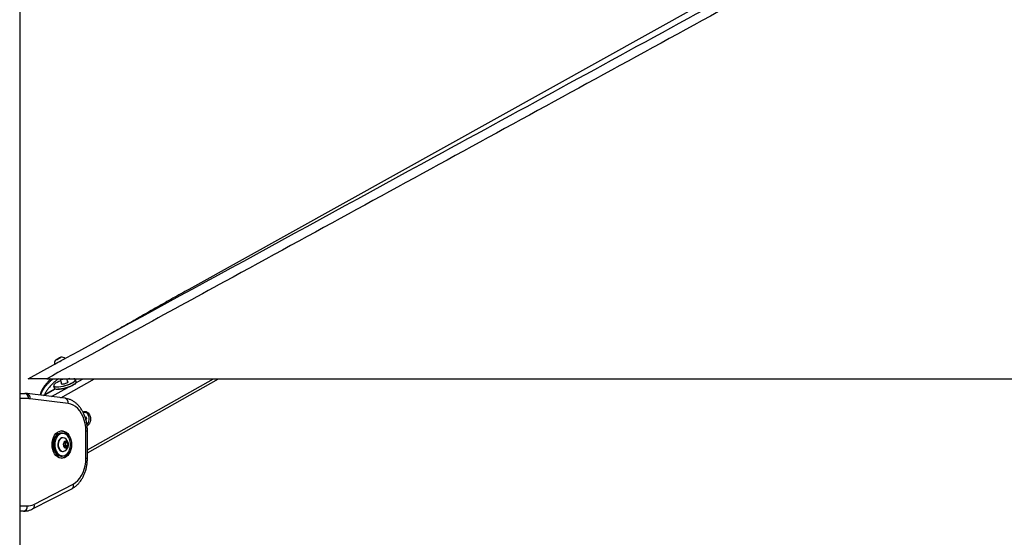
# Model space of a CAD drawing. Header units: millimetres. Extents: x 20 to 20084, y 40 to 15282.
# Tile 24 of 93: x 6717 to 8222, y 5797 to 6588. Entities that reach past the tile are written whole.
import ezdxf

# ---------------------------------------------------------------- set-up
doc = ezdxf.new("R2010")
doc.units = ezdxf.units.MM
doc.header["$LTSCALE"] = 2
doc.layers.add('COMPONENT_GEOMETRY', color=7, linetype='Continuous')
doc.styles.add('SLDTEXTSTYLE0', font='TXT', dxfattribs={"width": 0.75})
doc.dimstyles.new('SLDDIMSTYLE0', dxfattribs={"dimtxt": 100, "dimasz": 6.604, "dimexe": 0, "dimexo": 0.0625, "dimgap": 25, "dimtad": 0, "dimtih": 1, "dimtoh": 1, "dimdec": 1, "dimrnd": 1e-09, "dimzin": 12, "dimdsep": 46, "dimtxsty": 'SLDTEXTSTYLE0', "dimsah": 1, "dimcen": 0.09, "dimadec": 0, "dimazin": 3, "dimtfac": 1, "dimtdec": 1, "dimtofl": 0, "dimtmove": 0, "dimatfit": 3, "dimfxl": 1, "dimfrac": 2, "dimtolj": 1, "dimtzin": 12, "dimarcsym": 0})

# ---------------------------------------------------------------- blocks, each defined once
blk = doc.blocks.new('_D_5')
at = {"layer": 'COMPONENT_GEOMETRY', "color": 7}
for p, q in [((10830.4, 6039.6), (10830.4, 3944.9)), ((10630.4, 3924.6), (10599.9, 3924.6)), ((10599.9, 3924.6), (10599.9, 3765.9)), ((11030.5, 3924.6), (11061, 3924.6)), ((11061, 3924.6), (11061, 3765.9)), ((10599.9, 3765.9), (10630.4, 3765.9)), ((11061, 3765.9), (11030.5, 3765.9)), ((10830.4, 1521.6), (10830.4, 3616.2)), ((6833.2, 1521.6), (10836.8, 1521.6))]:
    blk.add_line(p, q, dxfattribs=at)
for points in [[(10830.4, 6039.6), (10829.4, 6033), (10831.4, 6033)], [(10830.4, 1521.6), (10831.4, 1528.2), (10829.4, 1528.2)]]:
    blk.add_solid(points, dxfattribs=at)
at = {"layer": 'COMPONENT_GEOMETRY', "color": 7, "char_height": 100, "attachment_point": 1, "style": 'SLDTEXTSTYLE0'}
for s, insert in [('7\'4.94"', (10630.4, 3894.8)), ('2259mm', (10557.6, 3745.2))]:
    blk.add_mtext(s, dxfattribs=dict(at, insert=insert))

msp = doc.modelspace()

# ---------------------------------------------------------------- linework, layer by layer
at = {"color": 7, "linetype": 'Continuous', "lineweight": 25}
for p, q in [((6716.53, 7366.6), (6716.53, 1618.6)), ((7758.52, 6611.18), (6975.09, 6176.02)), ((6775.24, 6070.04), (6772.74, 6068.68)), ((6772.74, 6068.68), (6772.99, 6068.82)), ((6772.99, 6068.82), (6775.73, 6070.32)), ((6772.99, 6068.81), (6772.99, 6068.82)), ((6777.99, 6071.55), (6775.24, 6070.04)), ((6775.73, 6070.32), (6778.23, 6071.69)), ((6775.74, 6070.32), (6775.73, 6070.32)), ((6778.23, 6071.69), (6777.99, 6071.55)), ((6758.09, 6039.57), (9298.01, 6039.57)), ((6778.19, 6039.57), (6778.25, 6039.36)), ((6778.25, 6039.36), (6780.46, 6031.54)), ((6790.08, 6034.25), (6788.58, 6039.57)), ((6802.88, 6034.94), (6802.04, 6037.92)), ((6820.05, 5926.43), (7020.4, 6039.57)), ((6770.72, 6024.13), (6752.51, 6013.85)), ((6768.35, 6028.4), (6769.19, 6025.43)), ((6716.53, 6017.13), (6724.24, 6017.13)), ((6785.92, 6009.72), (6727.81, 6016.91)), ((6790.6, 6001.78), (6732.48, 6008.97)), ((6816.08, 5988.03), (6815.72, 5988.03)), ((6816.39, 5981.39), (6816.95, 5981.52)), ((6816.95, 5981.52), (6818.5, 5978.83)), ((6817.27, 5978.83), (6818.5, 5978.83)), ((6818.5, 5978.83), (6817.88, 5976.53)), ((6781.93, 5956.47), (6779.66, 5956.47)), ((6782.75, 5949.47), (6782.21, 5949.47)), ((6817.71, 5918), (6817.71, 5959.94)), ((6820.05, 5918), (6820.05, 5959.94)), ((6783.77, 5940.41), (6786.21, 5943.49)), ((6784.44, 5935.89), (6783.77, 5940.41)), ((6787.54, 5934.45), (6784.44, 5935.89)), ((6785.82, 5935.98), (6785.39, 5935.45)), ((6785.42, 5942.49), (6786.37, 5942.04)), ((6787.04, 5937.52), (6785.82, 5935.98)), ((6786.21, 5943.49), (6789.31, 5942.04)), ((6786.37, 5942.04), (6789.31, 5942.04)), ((6786.37, 5942.04), (6786.7, 5939.78)), ((6786.7, 5939.78), (6787.04, 5937.52)), ((6787.04, 5937.52), (6789.98, 5937.52)), ((6789.98, 5937.52), (6787.54, 5934.45)), ((6789.31, 5942.04), (6789.98, 5937.52)), ((6779.66, 5921.47), (6781.93, 5921.47)), ((6782.21, 5928.47), (6782.75, 5928.47)), ((6736.19, 5840.55), (6796.17, 5871.42)), ((6738.19, 5847.66), (6798.16, 5878.53)), ((6722.38, 5837.13), (6716.53, 5837.13))]:
    msp.add_line(p, q, dxfattribs=at)
at = {"color": 8, "linetype": 'Continuous', "lineweight": 25}
for p, q in [((6779.6, 6010.5), (6831.08, 6039.57)), ((6802.44, 6033.35), (6813.46, 6039.57)), ((6820.05, 5930.7), (7012.83, 6039.57)), ((6753.34, 6013.75), (6771.32, 6023.9)), ((6765.15, 6012.29), (6789.94, 6026.29)), ((6729.9, 6009.13), (6716.53, 6009.13)), ((6817.71, 5959.94), (6820.05, 5959.94)), ((6817.71, 5918), (6820.05, 5918)), ((6716.53, 5845.13), (6728.03, 5845.13))]:
    msp.add_line(p, q, dxfattribs=at)
at = {"color": 7, "linetype": 'Continuous', "lineweight": 25, "flags": 128}
for points in [[(6769.43, 6061.47), (6769.58, 6061.55), (6770.31, 6061.94), (6771.59, 6062.64), (6773.34, 6063.59), (6775.41, 6064.72), (6777.65, 6065.95), (6779.9, 6067.18), (6782, 6068.33), (6783.78, 6069.31), (6785.11, 6070.04), (6785.9, 6070.47), (6786.1, 6070.58)], [(6771.33, 6067.91), (6771.52, 6068.01), (6772.31, 6068.44), (6773.58, 6069.14), (6775.15, 6069.99), (6776.76, 6070.87), (6778.18, 6071.65), (6779.19, 6072.21), (6779.64, 6072.45), (6779.45, 6072.35), (6778.66, 6071.92), (6777.39, 6071.23), (6775.83, 6070.38), (6774.21, 6069.49), (6772.79, 6068.71), (6771.78, 6068.16), (6771.33, 6067.91)], [(6779.11, 6036.3), (6776.2, 6035.12), (6773.58, 6033.85), (6771.44, 6032.57), (6769.85, 6031.33), (6768.89, 6030.18), (6768.59, 6029.16), (6768.88, 6028.42)], [(6802.04, 6037.92), (6802.02, 6037.13), (6801.37, 6036.02), (6800.06, 6034.79), (6798.14, 6033.49), (6795.69, 6032.18), (6792.81, 6030.91), (6789.62, 6029.73), (6786.25, 6028.69), (6782.83, 6027.83), (6779.52, 6027.2), (6776.43, 6026.8), (6773.7, 6026.67)], [(6773.7, 6026.67), (6771.45, 6026.8), (6769.76, 6027.2), (6768.7, 6027.83), (6768.35, 6028.4)], [(6769.19, 6025.43), (6769.53, 6024.86), (6770.59, 6024.22), (6772.29, 6023.83), (6774.54, 6023.7)], [(6774.54, 6023.7), (6777.27, 6023.83), (6780.35, 6024.22), (6783.67, 6024.86), (6787.09, 6025.72), (6790.46, 6026.76), (6793.65, 6027.93), (6796.53, 6029.21), (6798.98, 6030.52), (6800.9, 6031.82), (6802.21, 6033.05), (6802.86, 6034.16), (6802.88, 6034.94)], [(6802.16, 6032.89), (6801.94, 6032.61), (6800.66, 6031.41), (6798.79, 6030.14), (6796.39, 6028.86), (6793.58, 6027.61), (6790.46, 6026.46), (6787.17, 6025.45), (6783.83, 6024.61), (6780.59, 6023.99), (6777.57, 6023.61), (6774.91, 6023.48)], [(6780.1, 6032.81), (6779.91, 6032.61), (6779.71, 6032), (6780.23, 6031.6), (6781.41, 6031.46)], [(6781.41, 6031.46), (6783.09, 6031.6), (6785.04, 6032), (6787, 6032.61), (6788.7, 6033.34), (6789.91, 6034.1), (6790.47, 6034.78), (6790.3, 6035.3), (6789.72, 6035.53)], [(6817.71, 5959.94), (6817.44, 5965.58), (6816.63, 5971.13), (6815.31, 5976.47), (6813.49, 5981.51), (6811.21, 5986.16), (6808.5, 5990.33), (6805.43, 5993.96), (6802.03, 5996.96), (6798.39, 5999.29), (6794.55, 6000.91), (6790.6, 6001.78)], [(6766.09, 5938.97), (6766.34, 5942.83), (6767.09, 5946.55), (6768.31, 5950.02), (6769.96, 5953.12), (6771.99, 5955.73), (6774.32, 5957.77), (6776.87, 5959.17), (6779.57, 5959.88), (6782.31, 5959.88), (6785, 5959.17), (6787.56, 5957.77), (6789.88, 5955.73), (6791.91, 5953.12), (6793.56, 5950.02), (6794.78, 5946.55), (6795.53, 5942.83), (6795.79, 5938.97), (6795.53, 5935.11), (6794.78, 5931.38), (6793.56, 5927.91), (6791.91, 5924.82), (6789.88, 5922.21), (6787.56, 5920.17), (6785, 5918.77), (6782.31, 5918.06), (6779.57, 5918.06), (6776.87, 5918.77), (6774.32, 5920.17), (6771.99, 5922.21), (6769.96, 5924.82), (6768.31, 5927.91), (6767.09, 5931.38), (6766.34, 5935.11), (6766.09, 5938.97)], [(6779.66, 5956.47), (6777.69, 5956.24), (6775.27, 5955.33), (6773.03, 5953.74), (6771.06, 5951.55), (6769.45, 5948.84), (6768.25, 5945.73), (6767.52, 5942.35), (6767.29, 5938.82), (6767.56, 5935.3), (6768.33, 5931.93), (6769.57, 5928.85), (6771.21, 5926.18), (6773.21, 5924.04), (6775.46, 5922.51), (6777.89, 5921.65), (6779.66, 5921.47)], [(6781.93, 5921.47), (6780.15, 5921.65), (6777.73, 5922.51), (6775.47, 5924.04), (6773.48, 5926.18), (6771.83, 5928.85), (6770.6, 5931.93), (6769.83, 5935.3), (6769.55, 5938.82), (6769.78, 5942.35), (6770.51, 5945.73), (6771.71, 5948.84), (6773.33, 5951.55), (6775.29, 5953.74), (6777.53, 5955.33), (6779.95, 5956.24), (6781.93, 5956.47)], [(6794.23, 5940.84), (6793.72, 5944.22), (6792.73, 5947.39), (6791.32, 5950.21), (6789.53, 5952.58), (6787.44, 5954.38), (6785.14, 5955.56), (6782.72, 5956.05), (6780.28, 5955.85), (6777.91, 5954.95), (6775.73, 5953.4), (6773.81, 5951.26), (6772.23, 5948.62), (6771.06, 5945.58), (6770.34, 5942.27), (6770.12, 5938.82), (6770.39, 5935.39), (6771.14, 5932.09), (6772.34, 5929.08), (6773.95, 5926.48), (6775.9, 5924.38), (6778.1, 5922.88), (6780.48, 5922.04), (6782.92, 5921.9), (6785.34, 5922.45), (6787.62, 5923.68), (6789.69, 5925.53), (6791.45, 5927.94), (6792.83, 5930.79), (6793.78, 5933.99), (6794.25, 5937.38), (6794.23, 5940.84)], [(6782.21, 5949.47), (6780.69, 5949.25), (6778.87, 5948.34), (6777.26, 5946.8), (6776, 5944.72), (6775.16, 5942.25), (6774.8, 5939.56), (6774.94, 5936.83), (6775.58, 5934.24), (6776.67, 5931.97), (6778.14, 5930.19), (6779.89, 5928.99), (6781.79, 5928.48), (6782.21, 5928.47)], [(6785.69, 5948.61), (6785.07, 5948.94), (6783.16, 5949.45), (6781.23, 5949.25), (6779.4, 5948.34), (6777.8, 5946.8), (6776.54, 5944.72), (6775.69, 5942.25), (6775.33, 5939.56), (6775.48, 5936.83), (6776.12, 5934.24), (6777.21, 5931.97), (6778.68, 5930.19), (6780.42, 5928.99), (6782.33, 5928.48), (6784.26, 5928.69), (6785.69, 5929.33)], [(6790.51, 5940.04), (6789.99, 5941.82), (6789.05, 5943.22), (6787.82, 5944.05), (6786.46, 5944.18), (6785.15, 5943.62), (6784.08, 5942.42), (6783.39, 5940.76), (6783.16, 5938.86), (6783.44, 5936.97), (6784.18, 5935.35), (6785.29, 5934.22), (6786.61, 5933.73), (6787.97, 5933.95), (6789.17, 5934.84), (6790.07, 5936.3), (6790.54, 5938.11), (6790.51, 5940.04)], [(6785.32, 5935.48), (6785.53, 5935.66), (6785.82, 5935.98)], [(6798.16, 5878.53), (6801.85, 5880.84), (6805.28, 5883.83), (6808.39, 5887.45), (6811.12, 5891.63), (6813.43, 5896.3), (6815.28, 5901.36), (6816.62, 5906.73), (6817.43, 5912.31), (6817.71, 5918)]]:
    msp.add_lwpolyline(points, dxfattribs=at)
at = {"color": 8, "linetype": 'Continuous', "lineweight": 25, "flags": 128}
for points in [[(6773.86, 6027.19), (6776.53, 6027.32), (6779.54, 6027.7), (6782.78, 6028.33), (6786.12, 6029.16), (6789.41, 6030.18), (6792.53, 6031.33), (6795.34, 6032.57), (6797.74, 6033.85), (6799.61, 6035.12), (6800.89, 6036.32), (6801.53, 6037.41), (6801.59, 6037.97)], [(6798.16, 5878.53), (6798.43, 5877.06), (6798.47, 5875.65), (6798.29, 5874.35), (6797.88, 5873.22), (6797.26, 5872.28), (6796.46, 5871.59), (6796.17, 5871.42)], [(6738.19, 5847.66), (6738.46, 5846.19), (6738.5, 5844.78), (6738.31, 5843.48), (6737.9, 5842.34), (6737.29, 5841.41), (6736.49, 5840.72), (6736.2, 5840.55)]]:
    msp.add_lwpolyline(points, dxfattribs=at)
at = {"color": 7, "linetype": 'Continuous', "lineweight": 25}
for centre, radius, start, end in [((6780.05, 6061.84), 10.63, 145.21761, 182.01518), ((6780.05, 6061.84), 10.63, 55.33846, 92.13603), ((6798.46, 5990.38), 49.6, 96.15775, 101.38012), ((6799.09, 6036.95), 2.69, 22.34759, 88.59881), ((6774.21, 6032.66), 9.21, 247.32541, 274.37243), ((6722.82, 6010.13), 7.14, 351.95053, 78.57825), ((6729.89, 5988.06), 21.07, 82.93872, 89.9947), ((6816.12, 5982.21), 5.76, 22.80527, 113.4854), ((6811.05, 5978.38), 12.01, 313.58211, 30.27665), ((6776.75, 5944.55), 15.68, 20.2825, 78.49899), ((6779.81, 5938.97), 11.29, 8.37986, 58.61131), ((6782.64, 5939.38), 4.08, 5.70743, 48.18801), ((6779.81, 5938.97), 11.29, 301.38869, 8.37986), ((6781.72, 5938.94), 5.06, 324.20775, 9.56859), ((6777.35, 5932.68), 14.88, 279.761, 341.45751), ((6720.96, 5844.13), 7.14, 281.42175, 8.04947), ((6727.91, 5867.25), 22.12, 270.31718, 297.6867)]:
    msp.add_arc(centre, radius, start, end, dxfattribs=at)
at = {"color": 8, "linetype": 'Continuous', "lineweight": 25}
for centre, radius, start, end in [((6780.77, 6045.9), 7.01, 248.92021, 295.03719), ((6772.73, 6033.29), 6.2, 231.71117, 280.55623), ((6725.81, 6010.38), 6.82, 348.03575, 72.96853), ((6783.92, 6003.19), 6.83, 348.03979, 72.93689)]:
    msp.add_arc(centre, radius, start, end, dxfattribs=at)
at = {"color": 7, "linetype": 'Continuous', "lineweight": 25}
for points, knots in [([(7835.33, 6627.98), (7701.15, 6554.63), (7432.8, 6407.94), (7073.67, 6211.84), (6848.75, 6089.06), (6758.09, 6039.57)], [0, 0, 0, 0, 0.37379052, 0.74758108, 1, 1, 1, 1]), ([(6729.35, 6039.57), (6936.18, 6152.39), (7280.88, 6340.42), (7625.7, 6528.59), (7763.63, 6603.85)], [0, 0, 0, 0, 0.600014, 1, 1, 1, 1]), ([(6975.09, 6176.02), (6971.01, 6173.75), (6962.8, 6169.18), (6950.7, 6162.38), (6938.65, 6155.58), (6926.66, 6148.78), (6914.69, 6141.99), (6902.75, 6135.19), (6890.81, 6128.39), (6878.86, 6121.59), (6867.37, 6115.07), (6859.9, 6110.85), (6856.4, 6108.87)], [0, 0, 0, 0, 0.0967246, 0.1944707, 0.2932365, 0.3930209, 0.4938235, 0.5956445, 0.6984847, 0.8023456, 0.9072292, 1, 1, 1, 1]), ([(6758.09, 6039.57), (6756.4, 6039.57), (6753.01, 6039.57), (6748.25, 6039.57), (6743.92, 6039.57), (6740.09, 6039.57), (6736.73, 6039.57), (6733.29, 6039.57), (6730.86, 6039.57), (6729.54, 6039.57), (6729.42, 6039.57), (6729.35, 6039.57)], [0, 0, 0, 0, 0.1097059, 0.2192683, 0.3120631, 0.4047239, 0.4982933, 0.5918603, 0.7507113, 0.8752275, 1, 1, 1, 1]), ([(6764.42, 6039.57), (6763.55, 6038.75), (6761.96, 6037.26), (6759.78, 6034.96), (6757.8, 6032.76), (6755.9, 6030.47), (6754.11, 6028.12), (6752.45, 6025.69), (6750.92, 6023.17), (6749.8, 6020.97), (6749.02, 6019.14), (6748.43, 6017.51), (6747.96, 6015.95), (6747.81, 6014.83), (6747.76, 6014.44)], [0, 0, 0, 0, 0.1170082, 0.2134347, 0.3099621, 0.4068708, 0.5039509, 0.5992725, 0.6949033, 0.7919301, 0.8407907, 0.8897871, 0.9615081, 1, 1, 1, 1]), ([(6727.81, 6016.91), (6726.93, 6017), (6725.74, 6017.12), (6724.55, 6017.12), (6724.24, 6017.13)], [0, 0, 0, 0, 0.73803354, 1, 1, 1, 1]), ([(6820.05, 5959.94), (6820.03, 5960.96), (6819.99, 5963.87), (6819.56, 5968.64), (6818.6, 5974.17), (6817.17, 5979.52), (6815.29, 5984.65), (6812.97, 5989.47), (6810.23, 5993.92), (6807.11, 5997.94), (6803.64, 6001.46), (6799.87, 6004.43), (6795.85, 6006.8), (6791.67, 6008.52), (6788.32, 6009.38), (6786.4, 6009.65), (6785.92, 6009.72)], [0, 0, 0, 0, 0.0424171, 0.1205311, 0.1987639, 0.2771252, 0.3556401, 0.4343063, 0.5130624, 0.5917508, 0.6701457, 0.7479547, 0.8248794, 0.9007105, 0.9754132, 1, 1, 1, 1]), ([(6813.36, 5988.44), (6813.51, 5988.55), (6814.1, 5989.01), (6815.27, 5989.41), (6817.34, 5989.67), (6819.96, 5988.82), (6822.68, 5986.28), (6823.68, 5983.67), (6824.18, 5982.36)], [0, 0, 0, 0, 0.0389382, 0.1580005, 0.2775016, 0.5163211, 0.7573544, 1, 1, 1, 1]), ([(6824.18, 5982.36), (6824.46, 5980.93), (6825, 5978.07), (6824.24, 5973.65), (6822.73, 5970.55), (6821.1, 5968.76), (6820.16, 5967.97), (6819.62, 5967.75), (6819.56, 5967.73)], [0, 0, 0, 0, 0.2491702, 0.4968468, 0.742232, 0.8643541, 0.9869084, 1, 1, 1, 1]), ([(6796.17, 5871.42), (6796.95, 5871.85), (6799.05, 5872.99), (6802.28, 5875.33), (6805.76, 5878.53), (6808.94, 5882.25), (6811.79, 5886.43), (6814.27, 5891.03), (6816.34, 5895.97), (6817.98, 5901.19), (6819.15, 5906.63), (6819.91, 5912.26), (6820, 5916.07), (6820.05, 5918)], [0, 0, 0, 0, 0.0543218, 0.1458258, 0.238109, 0.331511, 0.4258065, 0.5207141, 0.6159736, 0.7113859, 0.8068224, 0.9022547, 1, 1, 1, 1]), ([(6722.38, 5837.13), (6723.26, 5837.15), (6725.56, 5837.21), (6729.26, 5837.86), (6733, 5839.02), (6735.26, 5840.1), (6736.19, 5840.55)], [0, 0, 0, 0, 0.1853392, 0.4852522, 0.7854051, 1, 1, 1, 1])]:
    msp.add_open_spline(points, degree=3, knots=knots, dxfattribs=at)
at = {"color": 8, "linetype": 'Continuous', "lineweight": 25}
for points, knots in [([(6748.95, 6014.29), (6748.95, 6014.34), (6749.07, 6015.23), (6749.45, 6016.53), (6750.06, 6018.23), (6750.64, 6019.57), (6751.55, 6021.42), (6752.87, 6023.67), (6754.65, 6026.27), (6756.77, 6028.99), (6759.24, 6031.81), (6762.06, 6034.7), (6764.81, 6037.29), (6766.67, 6038.87), (6767.49, 6039.57)], [0, 0, 0, 0, 0.0043408, 0.084971, 0.1258006, 0.1739021, 0.2221556, 0.3194422, 0.4186995, 0.5183447, 0.6444747, 0.7710027, 0.898438, 1, 1, 1, 1]), ([(6776.03, 6039.57), (6774.62, 6038.49), (6772.17, 6036.61), (6768.87, 6033.71), (6766, 6031.02), (6763.26, 6028.19), (6760.94, 6025.53), (6759.04, 6023.07), (6757.51, 6020.85), (6756.14, 6018.51), (6755.18, 6016.58), (6754.81, 6015.4), (6754.71, 6015.09)], [0, 0, 0, 0, 0.1624691, 0.2816515, 0.4010093, 0.5210702, 0.6414801, 0.7228758, 0.8045069, 0.8872521, 0.970691, 1, 1, 1, 1])]:
    msp.add_open_spline(points, degree=3, knots=knots, dxfattribs=at)

# ---------------------------------------------------------------- dimensions: what is measured, and where the dimension line sits
at = {"layer": 'COMPONENT_GEOMETRY', "color": 7}
dim = msp.add_linear_dim(base=(10830.42, 6039.57), p1=(6830.64, 1521.6), p2=(11866.66, 6039.57), angle=90, dimstyle='SLDDIMSTYLE0', dxfattribs=at)
dim.commit()
dim.dimension.update_dxf_attribs({"geometry": '_D_5', "text_midpoint": (10830.42, 3780.58), "dimtype": 160})

doc.saveas('drawing.dxf')
